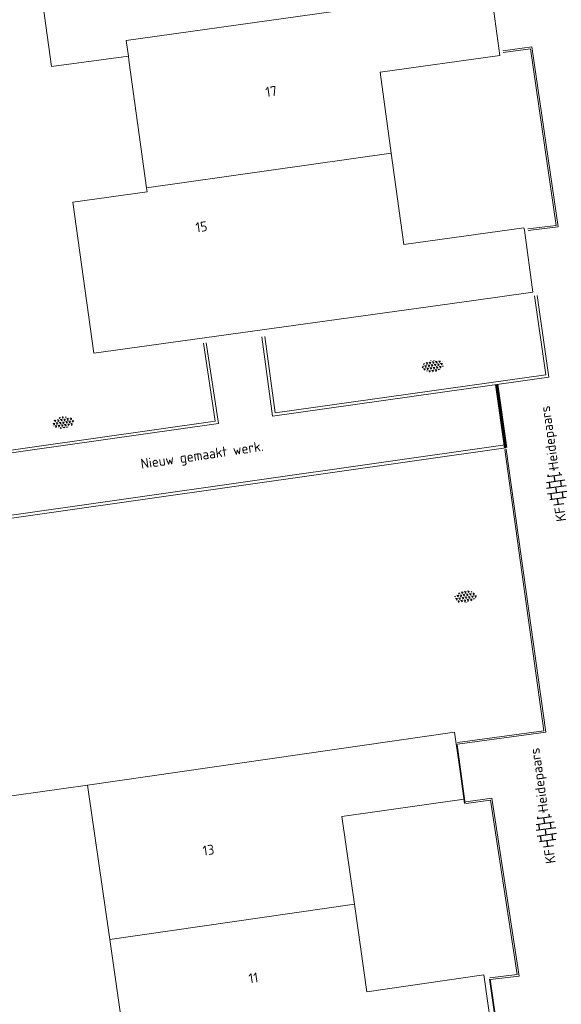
# Model space of a CAD drawing. Header units: metres. Extents: x 102746 to 103541, y 468531 to 469408.
# Tile 30 of 87: x 103110 to 103130, y 468825 to 468860. Entities that reach past the tile are written whole.
import ezdxf
from ezdxf.enums import TextEntityAlignment as Align

# ---------------------------------------------------------------- set-up
doc = ezdxf.new("R2010")
doc.units = ezdxf.units.M
doc.linetypes.add('VH-OPSLUITBAND_100X200', pattern=[16, 8, -2, 4, -2])
doc.linetypes.add('VH-OPSLUITBAND_60X200', pattern=[12, 6, -2, 2, -2])
doc.layers.get('0').update_dxf_attribs({"lineweight": 25})
for name, color, linetype, lineweight in [('B-RO-GR-SIERPLANTSOEN-S', 90, 'Continuous', 25), ('B-RO-KG-GRENS_WERK_WERKGEBIED-G', 241, 'KL-GAS-AL-N', 70), ('B-RO-OG-BEBOUWING-G', 7, 'Continuous', 35), ('B-RO-OG-BGT-G', 253, 'Continuous', 13), ('B-RO-VH-KANTOPSLUITING_ACHTERKANTBAND-G', 253, 'Continuous', 18), ('B-RO-VH-KANTOPSLUITING_OPSLUITBAND_100X200-G', 150, 'VH-OPSLUITBAND_100X200', 18), ('B-RO-VH-KANTOPSLUITING_OPSLUITBAND_60X200-G', 150, 'VH-OPSLUITBAND_60X200', 18), ('B-RO-VH-VERHARDING_BETONSTRAATSTEEN-S', 252, 'Continuous', 25), ('X-XX-AL-T18', 7, 'Continuous', 18)]:
    doc.layers.add(name, color=color, linetype=linetype, lineweight=lineweight)
doc.styles.add('NLCS-ISO', font='txt')
doc.styles.add('NLCS-ISO-M200-T18', font='txt', dxfattribs={"height": 0.36})
doc.linetypes.add('KL-GAS-AL-N', pattern='A,7,-0.5,[69,NLCS.shx,S=0.5,R=0,X=0.75,Y=0],-2', length=9.5)

# ---------------------------------------------------------------- blocks, each defined once
blk = doc.blocks.new('SVH-BSS_KEIFORMAAT_HALFST_KL-SO')
for p, q in [((-3.149999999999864, -1.002284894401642), (-3.149999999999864, 0.8312019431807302)), ((-3.149999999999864, 0), (-2.099999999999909, 0)), ((-2.099999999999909, -1.587293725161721), (-2.099999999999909, 1.416210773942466)), ((-2.100000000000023, 1.049999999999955), (-1.050000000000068, 1.049999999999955)), ((-1.049999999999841, -1.832032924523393), (-1.049999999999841, 1.660949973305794)), ((-1.049999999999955, 0), (0, 0)), ((1.13686837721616e-13, -1.881463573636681), (1.13686837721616e-13, 1.71038062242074)), ((-1.13686837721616e-13, 1.049999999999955), (1.049999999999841, 1.049999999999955)), ((1.050000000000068, -1.753045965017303), (1.050000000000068, 1.581963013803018)), ((1.049999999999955, 0), (2.099999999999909, 0)), ((2.100000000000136, -1.39547945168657), (2.100000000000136, 1.224396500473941)), ((2.099999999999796, 1.049999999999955), (2.405710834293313, 1.049999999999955)), ((3.150000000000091, -0.2628407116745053), (3.150000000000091, 0.09175776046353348)), ((3.149999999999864, 0), (3.162673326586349, 0)), ((-2.100000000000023, -1.050000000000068), (-1.050000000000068, -1.050000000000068)), ((-1.13686837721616e-13, -1.050000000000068), (1.049999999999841, -1.050000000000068)), ((2.099999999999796, -1.050000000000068), (2.638053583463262, -1.050000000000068))]:
    blk.add_line(p, q)
at = {"style": 'NLCS-ISO'}
blk.add_attdef('FORMAAT', text='', height=1.8, dxfattribs=at).set_placement((-3.623289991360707, -0.08554147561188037), align=Align.MIDDLE_RIGHT)
blk.add_attdef('KLEUR', text='', height=1.8, dxfattribs=at).set_placement((3.166509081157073, -0.08554147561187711), align=Align.MIDDLE_LEFT)
at = {"style": 'NLCS-ISO', "flags": 1}
blk.add_attdef('FUNCTIE', text='', height=1.8, dxfattribs=at).set_placement((0.1159930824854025, -3.584775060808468), align=Align.MIDDLE_CENTER)
blk = doc.blocks.new('SGR-SIERPLANTSOEN-SO')
at = {"ltscale": 0.1}
h = blk.add_hatch(dxfattribs=at)
h.set_pattern_fill('GR-SIERPLANTSOEN', color=256, scale=0.1, style=0, pattern_type=2)
h.set_pattern_definition([(30, (-2.066961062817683, -1.090504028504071), (0.2886752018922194, 0.4999998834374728), [0.2, -0.8]), (90, (-1.980358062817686, -1.140504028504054), (-0.288675, 0.5), [0.2, -0.8]), (150, (-1.893755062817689, -1.090504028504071), (-0.5773502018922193, 1.165625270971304e-07), [0.2, -0.8])])
edge = h.paths.add_edge_path()
edge.add_ellipse((0, 0), major_axis=(1.980358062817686, 0), ratio=0.5254120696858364, start_angle=0, end_angle=360, ccw=False)
at = {"ltscale": 0.1, "style": 'NLCS-ISO'}
blk.add_attdef('TYPE', text='', height=0.5, dxfattribs=at).set_placement((3.470943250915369, -0.01606055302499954), align=Align.MIDDLE_CENTER)

msp = doc.modelspace()

# ---------------------------------------------------------------- linework, layer by layer
at = {"layer": 'B-RO-KG-GRENS_WERK_WERKGEBIED-G', "elevation": -3.69745843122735, "flags": 128}
msp.add_lwpolyline([(103127.7642674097, 468844.8564847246), (103127.4404991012, 468847.1478120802)], dxfattribs=at)
at = {"layer": 'B-RO-OG-BEBOUWING-G', "linetype": 'Continuous'}
for points in [[(103125.995623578, 468834.1138972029, -2.39478016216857), (103126.279891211, 468831.978540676, -2.91114564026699)], [(103127.188660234, 468825.611356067, -2.6036682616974), (103127.804804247, 468821.289503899, -2.56814286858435)]]:
    msp.add_polyline3d(points, dxfattribs=at)
at = {"layer": 'B-RO-OG-BGT-G', "color": 252, "flags": 128}
for points in [[(103110.489, 468864.614), (103111.314, 468858.659), (103114.097, 468859.039), (103114.02, 468859.595), (103127.224, 468861.461), (103126.95, 468863.439), (103122.587, 468862.834), (103122.118, 468866.217)], [(103127.224, 468861.461), (103114.02, 468859.595), (103114.097, 468859.039), (103114.119, 468858.883), (103114.759, 468854.265), (103123.62, 468855.523), (103123.213, 468858.459), (103127.557, 468859.061)], [(103124.079, 468852.217), (103123.62, 468855.523), (103114.759, 468854.265), (103114.779, 468854.123), (103112.083, 468853.749), (103112.842, 468848.277), (103126.605, 468850.186), (103128.75, 468850.484), (103128.439, 468852.728), (103128.426, 468852.82)], [(103112.618, 468832.636), (103113.423, 468827.05), (103122.282, 468828.327), (103121.825, 468831.496), (103126.255, 468832.134), (103125.907, 468834.552)], [(103114.188, 468821.743), (103127.278, 468823.63), (103126.97, 468825.768), (103122.739, 468825.158), (103122.282, 468828.327), (103113.423, 468827.05)]]:
    msp.add_lwpolyline(points, close=True, dxfattribs=at)
for points in [[(103127.224, 468861.461), (103127.557, 468859.061), (103123.213, 468858.459), (103123.62, 468855.523), (103124.079, 468852.217), (103128.426, 468852.82), (103128.439, 468852.728)], [(103106.8450530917, 468793.1533116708), (103118.065, 468794.841), (103117.346, 468799.831), (103117.269, 468800.367), (103117.004, 468800.387), (103115.088, 468800.16), (103114.387, 468805.369), (103113.672, 468810.682), (103112.94, 468816.122), (103112.234, 468821.37), (103114.216, 468821.548), (103114.188, 468821.743), (103113.423, 468827.05), (103112.618, 468832.636), (103101.455, 468831.062)]]:
    msp.add_lwpolyline(points, dxfattribs=at)
at = {"layer": 'B-RO-VH-KANTOPSLUITING_ACHTERKANTBAND-G', "linetype": 'Continuous'}
for points, elevation in [([(103127.6578142, 468859.22297011), (103128.707310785, 468859.367168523), (103129.66008233, 468852.854285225), (103128.576317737, 468852.7215052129)], -3.73448981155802), ([(103116.919769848, 468848.654087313), (103117.355482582, 468845.731800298), (103106.351093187, 468844.172761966), (103105.060667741, 468853.405915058)], -3.65381404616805), ([(103128.908124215, 468850.370250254), (103129.324237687, 468847.4139874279), (103119.322476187, 468846.000722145), (103118.934607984, 468848.873905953)], -3.70175010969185), ([(103100.65292953, 468836.295658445), (103099.775916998, 468842.503477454), (103104.849293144, 468841.696065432), (103127.75017668, 468844.955487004)], -3.69745843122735), ([(103127.786126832, 468844.804363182), (103129.216468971, 468834.554442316), (103126.023136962, 468834.126299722)], -3.78565276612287), ([(103126.319597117, 468832.027016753), (103127.258806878, 468832.159750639), (103128.250770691, 468825.724257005), (103127.198981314, 468825.603360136)], -3.69637518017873)]:
    msp.add_lwpolyline(points, dxfattribs=dict(at, elevation=elevation))
at = {"layer": 'B-RO-VH-KANTOPSLUITING_OPSLUITBAND_100X200-G', "linetype": 'Continuous'}
for points, elevation in [([(103116.8208631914, 468848.6393403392), (103117.2417213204, 468845.816681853), (103106.4362631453, 468844.2858269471), (103105.1597051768, 468853.4197565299)], -3.65381404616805), ([(103128.8091003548, 468850.3563119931), (103129.2112830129, 468847.4990201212), (103119.4081159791, 468846.1138165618), (103119.0337090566, 468848.8872841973)], -3.70175010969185), ([(103100.7519462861, 468836.3096470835), (103099.893867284, 468842.3834475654), (103104.8484615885, 468841.5949393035), (103127.7642674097, 468844.8564847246)], -3.69745843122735)]:
    msp.add_lwpolyline(points, dxfattribs=dict(at, elevation=elevation))
at = {"layer": 'B-RO-VH-KANTOPSLUITING_OPSLUITBAND_60X200-G', "linetype": 'Continuous'}
for points in [[(103127.6659813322, 468859.1635285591, -3.73448981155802), (103128.6565522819, 468859.2996307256, -3.75775098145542), (103129.5918240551, 468852.906371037, -3.74339804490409), (103128.5690212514, 468852.7810599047, -3.74126813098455)], [(103127.726702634, 468844.7960707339, -3.78565276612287), (103129.148707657, 468834.6058941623, -3.76742507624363), (103126.0151638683, 468834.1857676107, -3.61210916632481)], [(103126.3279931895, 468831.9676071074, -3.69637518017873), (103127.2085337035, 468832.0920495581, -3.72747045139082), (103128.1819717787, 468825.7767440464, -3.743156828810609), (103127.1921297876, 468825.6629676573, -3.71698699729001)]]:
    msp.add_polyline3d(points, dxfattribs=at)

# ---------------------------------------------------------------- block references
at = {"layer": 'B-RO-GR-SIERPLANTSOEN-S', "xscale": 0.2, "yscale": 0.2, "zscale": 0.2, "rotation": 7.963653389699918}
for p in [(103125.1355244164, 468847.8132709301), (103111.728373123, 468845.7662120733), (103126.3102237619, 468839.4515459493)]:
    msp.add_blockref('SGR-SIERPLANTSOEN-SO', p, dxfattribs=at)
at = {"layer": 'B-RO-VH-VERHARDING_BETONSTRAATSTEEN-S', "xscale": 0.2, "yscale": 0.2, "zscale": 0.2, "rotation": 98.12694785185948}
for p in [(103129.5824944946, 468843.423967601), (103129.2055078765, 468831.0374230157)]:
    msp.add_blockref('SVH-BSS_KEIFORMAAT_HALFST_KL-SO', p, dxfattribs=at).add_auto_attribs({'FORMAAT': 'KF', 'KLEUR': 'Heidepaars'})

# ---------------------------------------------------------------- texts
at = {"layer": 'B-RO-OG-BGT-G', "color": 252, "style": 'NLCS-ISO-M200-T18'}
for s, rotation, p in [('17', 7.9, (103119.272, 468857.76)), ('15', 7.9, (103116.743, 468852.856)), ('13', 8.2, (103116.998, 468830.288)), ('11', 8.2, (103118.626, 468825.658))]:
    msp.add_text(s, height=0.36, rotation=rotation, dxfattribs=at).set_placement(p, align=Align.MIDDLE)
at = {"layer": 'X-XX-AL-T18', "insert": (103114.51730728, 468844.4462676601), "char_height": 0.36, "attachment_point": 1, "rotation": 8.403861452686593, "style": 'NLCS-ISO-M200-T18'}
msp.add_mtext_dynamic_manual_height_columns('Nieuw gemaakt werk.', width=5.897541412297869, gutter_width=1.8, heights=[0], dxfattribs=at)

doc.saveas('drawing.dxf')
